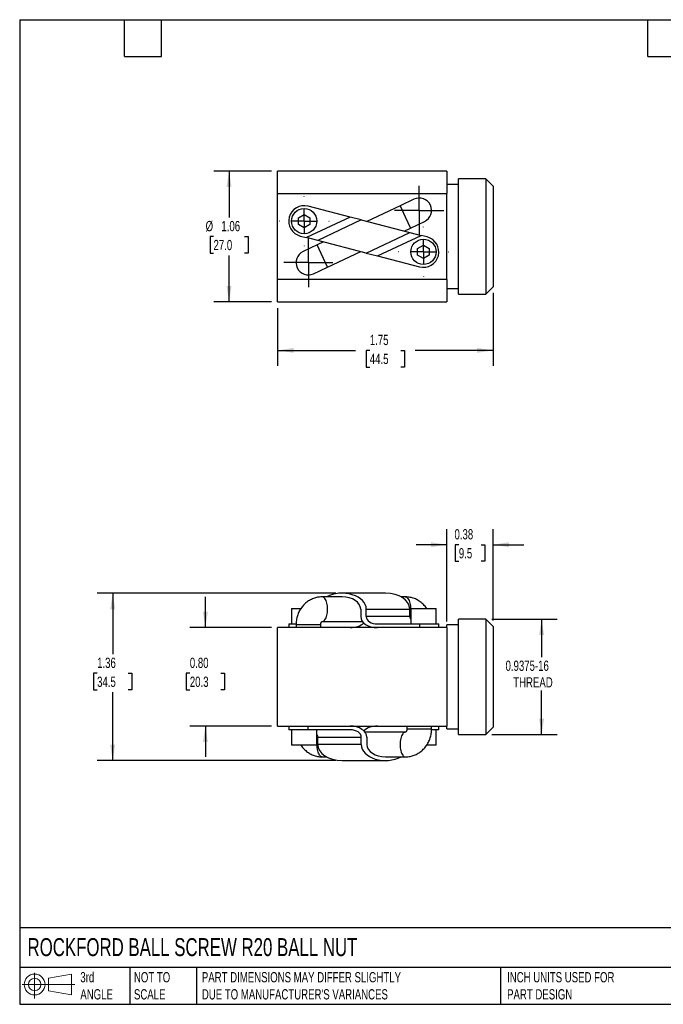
# Model space of a CAD drawing. Header units: inches. Extents: x 0.2 to 10.8, y 0.2 to 8.2.
# Tile 1 of 2: x 0.2 to 5.5, y 0.2 to 8.2. Entities that reach past the tile are written whole.
import ezdxf

# ---------------------------------------------------------------- set-up
doc = ezdxf.new("R2010")
doc.units = ezdxf.units.IN
doc.header["$MEASUREMENT"] = 0
doc.linetypes.add('SLD-Center', pattern=[0.75, 0.6, -0.05, 0.05, -0.05])
doc.linetypes.add('SLD-Solid', pattern=[0])
doc.layers.add('CENTER', color=40, linetype='SLD-Center')
doc.layers.add('SLD-DEFPOINTS', color=7, linetype='Continuous')
doc.layers.add('DIMENSIONS', color=140, linetype='SLD-Solid', lineweight=25)
doc.layers.add('TEXT', color=140, linetype='SLD-Solid', lineweight=25)
doc.styles.add('SLDTEXTSTYLE0', font='TXT', dxfattribs={"width": 0.7})
doc.dimstyles.new('SLDDIMSTYLE0', dxfattribs={"dimtxt": 0.084961, "dimasz": 0.13, "dimexe": 0, "dimexo": 0.0625, "dimgap": 0.02124, "dimtad": 0, "dimtih": 1, "dimtoh": 1, "dimrnd": 1e-09, "dimzin": 0, "dimdsep": 46, "dimtxsty": 'SLDTEXTSTYLE0', "dimsah": 1, "dimcen": 0.09, "dimadec": 0, "dimazin": 0, "dimtfac": 1, "dimtmove": 0, "dimatfit": 0, "dimfxl": 0, "dimfrac": 2, "dimtolj": 1, "dimtzin": 12, "dimarcsym": 0})
doc.dimstyles.new('SLDDIMSTYLE1', dxfattribs={"dimtxt": 0.084961, "dimasz": 0.13, "dimexe": 0, "dimexo": 0.0625, "dimgap": 0.02124, "dimtad": 0, "dimtih": 1, "dimtoh": 1, "dimrnd": 1e-09, "dimzin": 12, "dimdsep": 46, "dimtxsty": 'SLDTEXTSTYLE0', "dimsah": 1, "dimcen": 0.09, "dimadec": 0, "dimazin": 3, "dimtfac": 1, "dimtofl": 0, "dimtmove": 0, "dimatfit": 3, "dimfxl": 0, "dimfrac": 2, "dimtolj": 1, "dimtzin": 12, "dimarcsym": 0})
doc.dimstyles.new('SLDDIMSTYLE2', dxfattribs={"dimtxt": 0.084961, "dimasz": 0.13, "dimexe": 0, "dimexo": 0.0625, "dimgap": 0.02124, "dimtad": 0, "dimtih": 1, "dimtoh": 1, "dimrnd": 1e-09, "dimdsep": 46, "dimtxsty": 'SLDTEXTSTYLE0', "dimsah": 1, "dimcen": 0.09, "dimadec": 0, "dimazin": 2, "dimtfac": 1, "dimtmove": 0, "dimatfit": 0, "dimfxl": 0, "dimfrac": 2, "dimtolj": 1, "dimtzin": 12, "dimarcsym": 0})

# ---------------------------------------------------------------- blocks, each defined once
blk = doc.blocks.new('Block11')
at = {"color": 7, "linetype": 'SLD-Solid', "lineweight": 18}
for p, q in [((0.1019, 0.2091), (0.1019, 0)), ((0.2157, 0.1641), (0.4006, 0.1981)), ((0.2157, 0.0628), (0.2157, 0.1641)), ((0.4006, 0.1981), (0.4006, 0.0288)), ((0, 0.1135), (0.4281, 0.1135)), ((0.2157, 0.0628), (0.4006, 0.0288))]:
    blk.add_line(p, q, dxfattribs=at)
for radius in [0.0846, 0.0506]:
    blk.add_circle((0.1019, 0.1135), radius, dxfattribs=at)
blk = doc.blocks.new('Block12')
at = {"layer": 'SLD-DEFPOINTS'}
blk.add_blockref('Block11', (0, 0), dxfattribs=at)
blk = doc.blocks.new('_D')
at = {"layer": 'DIMENSIONS'}
for p, q in [((1.7573, 3.3105), (1.7573, 3.5605)), ((2.2933, 3.3105), (1.6323, 3.3105)), ((1.6311, 2.9399), (1.6025, 2.9399)), ((1.6025, 2.9399), (1.6025, 2.8048)), ((1.8835, 2.9399), (1.9121, 2.9399)), ((1.9121, 2.9399), (1.9121, 2.8048)), ((1.6025, 2.8048), (1.6311, 2.8048)), ((1.9121, 2.8048), (1.8835, 2.8048)), ((2.2933, 2.5105), (1.6323, 2.5105)), ((1.7573, 2.5105), (1.7573, 2.2605))]:
    blk.add_line(p, q, dxfattribs=at)
for points in [[(1.7573, 3.3105), (1.7773, 3.4405), (1.7373, 3.4405)], [(1.7573, 2.5105), (1.7373, 2.3805), (1.7773, 2.3805)]]:
    blk.add_solid(points, dxfattribs=at)
at = {"layer": 'DIMENSIONS', "char_height": 0.08333, "attachment_point": 1, "style": 'SLDTEXTSTYLE0'}
for s, insert in [('0.80', (1.6311, 3.0663)), ('20.3', (1.6311, 2.9123))]:
    blk.add_mtext(s, dxfattribs=dict(at, insert=insert))
blk = doc.blocks.new('_D_1')
at = {"layer": 'DIMENSIONS'}
for p, q in [((4.0833, 3.3793), (4.612, 3.3793)), ((4.487, 3.3793), (4.487, 3.0701)), ((4.487, 2.4418), (4.487, 2.8)), ((4.0833, 2.4418), (4.612, 2.4418))]:
    blk.add_line(p, q, dxfattribs=at)
for points in [[(4.487, 3.3793), (4.467, 3.2493), (4.507, 3.2493)], [(4.487, 2.4418), (4.507, 2.5718), (4.467, 2.5718)]]:
    blk.add_solid(points, dxfattribs=at)
at = {"layer": 'DIMENSIONS', "char_height": 0.08333, "attachment_point": 1, "style": 'SLDTEXTSTYLE0'}
for s, insert in [('0.9375-16', (4.1942, 3.0425)), ('THREAD', (4.2565, 2.9075))]:
    blk.add_mtext(s, dxfattribs=dict(at, insert=insert))
blk = doc.blocks.new('_D_2')
at = {"layer": 'DIMENSIONS'}
for p, q in [((3.7183, 3.3605), (3.7183, 4.1092)), ((4.0933, 3.3693), (4.0933, 4.1092)), ((3.7183, 3.9842), (3.4683, 3.9842)), ((3.8149, 3.9842), (3.7864, 3.9842)), ((3.7864, 3.9842), (3.7864, 3.8492)), ((3.9967, 3.9842), (4.0253, 3.9842)), ((4.0253, 3.9842), (4.0253, 3.8492)), ((4.0933, 3.9842), (4.3433, 3.9842)), ((3.7864, 3.8492), (3.8149, 3.8492)), ((4.0253, 3.8492), (3.9967, 3.8492))]:
    blk.add_line(p, q, dxfattribs=at)
for points in [[(3.7183, 3.9842), (3.5883, 4.0042), (3.5883, 3.9642)], [(4.0933, 3.9842), (4.2233, 3.9642), (4.2233, 4.0042)]]:
    blk.add_solid(points, dxfattribs=at)
at = {"layer": 'DIMENSIONS', "char_height": 0.08333, "attachment_point": 1, "style": 'SLDTEXTSTYLE0'}
for s, insert in [('0.38', (3.7796, 4.1107)), ('9.5', (3.8149, 3.9566))]:
    blk.add_mtext(s, dxfattribs=dict(at, insert=insert))
blk = doc.blocks.new('_D_3')
at = {"layer": 'DIMENSIONS'}
for p, q in [((2.8166, 3.5905), (0.8798, 3.5905)), ((1.0048, 3.5905), (1.0048, 3.0939)), ((0.8785, 2.9399), (0.85, 2.9399)), ((0.85, 2.9399), (0.85, 2.8048)), ((1.131, 2.9399), (1.1595, 2.9399)), ((1.1595, 2.9399), (1.1595, 2.8048)), ((0.85, 2.8048), (0.8785, 2.8048)), ((1.1595, 2.8048), (1.131, 2.8048)), ((1.0048, 2.2305), (1.0048, 2.7858)), ((2.8166, 2.2305), (0.8798, 2.2305))]:
    blk.add_line(p, q, dxfattribs=at)
for points in [[(1.0048, 3.5905), (0.9848, 3.4605), (1.0248, 3.4605)], [(1.0048, 2.2305), (1.0248, 2.3605), (0.9848, 2.3605)]]:
    blk.add_solid(points, dxfattribs=at)
at = {"layer": 'DIMENSIONS', "char_height": 0.08333, "attachment_point": 1, "style": 'SLDTEXTSTYLE0'}
for s, insert in [('1.36', (0.8785, 3.0663)), ('34.5', (0.8785, 2.9123))]:
    blk.add_mtext(s, dxfattribs=dict(at, insert=insert))
blk = doc.blocks.new('_D_7')
at = {"layer": 'DIMENSIONS'}
for p, q in [((2.2933, 7.0199), (1.8246, 7.0199)), ((1.9496, 7.0199), (1.9496, 6.6424)), ((1.8234, 6.4884), (1.7949, 6.4884)), ((1.7949, 6.4884), (1.7949, 6.3533)), ((2.0759, 6.4884), (2.1044, 6.4884)), ((2.1044, 6.4884), (2.1044, 6.3533)), ((1.7949, 6.3533), (1.8234, 6.3533)), ((1.9496, 5.9569), (1.9496, 6.3343)), ((2.1044, 6.3533), (2.0759, 6.3533)), ((2.2933, 5.9569), (1.8246, 5.9569))]:
    blk.add_line(p, q, dxfattribs=at)
for points in [[(1.9496, 7.0199), (1.9296, 6.8899), (1.9696, 6.8899)], [(1.9496, 5.9569), (1.9696, 6.0869), (1.9296, 6.0869)]]:
    blk.add_solid(points, dxfattribs=at)
at = {"layer": 'DIMENSIONS', "char_height": 0.08333, "attachment_point": 1, "style": 'SLDTEXTSTYLE0'}
for s, insert in [('%%c', (1.7593, 6.6148)), ('1.06', (1.8875, 6.6148)), ('27.0', (1.8234, 6.4608))]:
    blk.add_mtext(s, dxfattribs=dict(at, insert=insert))
blk = doc.blocks.new('_D_8')
at = {"layer": 'DIMENSIONS'}
for p, q in [((4.0933, 6.0296), (4.0933, 5.4382)), ((2.3433, 5.9069), (2.3433, 5.4382)), ((2.3433, 5.5632), (2.977, 5.5632)), ((3.0921, 5.5632), (3.0636, 5.5632)), ((3.0636, 5.5632), (3.0636, 5.4281)), ((3.3446, 5.5632), (3.3731, 5.5632)), ((3.3731, 5.5632), (3.3731, 5.4281)), ((4.0933, 5.5632), (3.4597, 5.5632)), ((3.0636, 5.4281), (3.0921, 5.4281)), ((3.3731, 5.4281), (3.3446, 5.4281))]:
    blk.add_line(p, q, dxfattribs=at)
for points in [[(2.3433, 5.5632), (2.4733, 5.5432), (2.4733, 5.5832)], [(4.0933, 5.5632), (3.9633, 5.5832), (3.9633, 5.5432)]]:
    blk.add_solid(points, dxfattribs=at)
at = {"layer": 'DIMENSIONS', "char_height": 0.08333, "attachment_point": 1, "style": 'SLDTEXTSTYLE0'}
for s, insert in [('1.75', (3.0921, 5.6896)), ('44.5', (3.0921, 5.5356))]:
    blk.add_mtext(s, dxfattribs=dict(at, insert=insert))
blk = doc.blocks.new('SW_CENTERMARKSYMBOL_1')
at = {"layer": 'CENTER', "color": 0}
for p, q in [((0, 0.2), (0, 0.2025)), ((0, 0), (0, 0.1)), ((-0.2, 0), (-0.2025, 0)), ((0, 0), (-0.1, 0)), ((0, 0), (0, -0.1)), ((0, 0), (0.1, 0)), ((0.2, 0), (0.2025, 0)), ((0, -0.2), (0, -0.2025))]:
    blk.add_line(p, q, dxfattribs=at)
blk = doc.blocks.new('SW_CENTERMARKSYMBOL_2')
at = {"layer": 'CENTER', "color": 0}
for p, q in [((0, 0.2), (0, 0.2025)), ((0, 0), (0, 0.1)), ((-0.2, 0), (-0.2025, 0)), ((0, 0), (-0.1, 0)), ((0, 0), (0, -0.1)), ((0, 0), (0.1, 0)), ((0.2, 0), (0.2025, 0)), ((0, -0.2), (0, -0.2025))]:
    blk.add_line(p, q, dxfattribs=at)
blk = doc.blocks.new('SW_CENTERMARKSYMBOL_3')
at = {"layer": 'CENTER', "color": 0}
for p, q in [((0, 0.1), (0, 0.2)), ((0, 0), (0, 0.1)), ((-0.1, 0), (-0.2, 0)), ((0, 0), (-0.1, 0)), ((0, 0), (0, -0.1)), ((0, 0), (0.1, 0)), ((0.1, 0), (0.2, 0)), ((0, -0.1), (0, -0.2))]:
    blk.add_line(p, q, dxfattribs=at)
blk = doc.blocks.new('SW_CENTERMARKSYMBOL_4')
at = {"layer": 'CENTER', "color": 0}
for p, q in [((0, 0.1), (0, 0.2)), ((0, 0), (0, 0.1)), ((-0.1, 0), (-0.2, 0)), ((0, 0), (-0.1, 0)), ((0, 0), (0, -0.1)), ((0, 0), (0.1, 0)), ((0.1, 0), (0.2, 0)), ((0, -0.1), (0, -0.2))]:
    blk.add_line(p, q, dxfattribs=at)

msp = doc.modelspace()

# ---------------------------------------------------------------- linework, layer by layer
for p, q in [((3.7183, 7.0199), (2.3433, 7.0199)), ((2.3433, 6.8384), (2.3433, 7.0199)), ((3.7183, 7.0199), (3.7183, 6.8384)), ((3.8113, 6.9109), (3.7183, 6.9109)), ((4.0333, 6.9571), (3.8113, 6.9571)), ((3.8113, 6.0196), (3.8113, 6.9571)), ((4.0933, 6.8971), (4.0333, 6.9571)), ((4.0333, 6.9571), (4.0333, 6.0196)), ((4.0933, 6.8971), (4.0933, 6.0796)), ((2.3433, 6.8384), (3.7183, 6.8384)), ((2.3433, 6.1384), (2.3433, 6.8384)), ((3.7183, 6.6244), (3.7183, 6.8384)), ((2.9324, 6.6461), (2.5905, 6.7344)), ((3.3376, 6.7379), (3.0687, 6.6109)), ((3.4506, 6.7913), (3.3376, 6.7379)), ((3.3376, 6.7379), (3.3803, 6.6475)), ((2.5123, 6.6404), (2.5592, 6.6675)), ((2.5123, 6.5863), (2.5123, 6.6404)), ((2.5592, 6.6675), (2.6061, 6.6404)), ((2.9324, 6.6461), (2.5789, 6.4792)), ((2.6061, 6.6404), (2.6061, 6.5863)), ((3.0233, 6.6226), (2.9324, 6.6461)), ((3.3803, 6.6475), (3.423, 6.5571)), ((2.5592, 6.5592), (2.5123, 6.5863)), ((2.6061, 6.5863), (2.5592, 6.5592)), ((3.0233, 6.6226), (2.6698, 6.4557)), ((3.0233, 6.6226), (3.4169, 6.521)), ((3.423, 6.5571), (3.536, 6.6104)), ((3.7183, 6.3523), (3.7183, 6.6244)), ((2.528, 6.4923), (2.5789, 6.4792)), ((3.0634, 6.3541), (3.4169, 6.521)), ((3.1543, 6.3306), (3.5078, 6.4975)), ((3.3715, 6.5327), (3.423, 6.5571)), ((3.4169, 6.521), (3.5078, 6.4975)), ((3.5587, 6.4844), (3.5078, 6.4975)), ((2.6637, 6.4197), (2.5506, 6.3663)), ((2.6698, 6.4557), (2.5789, 6.4792)), ((2.7152, 6.444), (2.6637, 6.4197)), ((2.7491, 6.2388), (2.6637, 6.4197)), ((3.0634, 6.3541), (2.6698, 6.4557)), ((3.4806, 6.3904), (3.5275, 6.4175)), ((3.5275, 6.4175), (3.5743, 6.3904)), ((2.7491, 6.2388), (3.018, 6.3658)), ((3.0634, 6.3541), (3.1543, 6.3306)), ((3.1543, 6.3306), (3.4962, 6.2423)), ((3.4806, 6.3363), (3.4806, 6.3904)), ((3.5275, 6.3092), (3.4806, 6.3363)), ((3.5743, 6.3363), (3.5275, 6.3092)), ((3.5743, 6.3904), (3.5743, 6.3363)), ((3.7183, 6.1384), (3.7183, 6.3523)), ((2.636, 6.1854), (2.7491, 6.2388)), ((3.7183, 6.1384), (2.3433, 6.1384)), ((2.3433, 5.9569), (2.3433, 6.1384)), ((3.7183, 6.1384), (3.7183, 5.9569)), ((3.7183, 6.0659), (3.8113, 6.0659)), ((3.8113, 6.0196), (4.0333, 6.0196)), ((4.0333, 6.0196), (4.0933, 6.0796)), ((2.3433, 5.9569), (3.7183, 5.9569)), ((2.8666, 3.5605), (2.7064, 3.5605)), ((3.2201, 3.5905), (2.8666, 3.5905)), ((3.3803, 3.5605), (3.3459, 3.5605)), ((2.4567, 3.4655), (2.4567, 3.3405)), ((2.4567, 3.4655), (2.5324, 3.4655)), ((3.018, 3.4605), (3.018, 3.4005)), ((3.0634, 3.4005), (3.0634, 3.4605)), ((3.0634, 3.4605), (3.4169, 3.4605)), ((3.4169, 3.4005), (3.4169, 3.4605)), ((3.425, 3.4655), (3.425, 3.3405)), ((3.425, 3.4655), (3.4762, 3.4655)), ((3.4762, 3.4655), (3.63, 3.4655)), ((3.63, 3.3405), (3.63, 3.4655)), ((2.7064, 3.3605), (3.0322, 3.3605)), ((3.4169, 3.4005), (3.0634, 3.4005)), ((4.0333, 3.3793), (3.8113, 3.3793)), ((3.8113, 2.9105), (3.8113, 3.3793)), ((4.0933, 3.3193), (4.0333, 3.3793)), ((4.0333, 3.3793), (4.0333, 2.9105)), ((3.7183, 3.3105), (2.3433, 3.3105)), ((2.3433, 2.5105), (2.3433, 3.3105)), ((2.4342, 3.3405), (2.4342, 3.3105)), ((2.4342, 3.3405), (2.4931, 3.3405)), ((2.4933, 3.3355), (2.4933, 3.3105)), ((2.4933, 3.3355), (2.5029, 3.3355)), ((2.5029, 3.3355), (2.6933, 3.3355)), ((2.6933, 3.3105), (2.6933, 3.3355)), ((3.1543, 3.3405), (3.4962, 3.3405)), ((3.4962, 3.3405), (3.4962, 3.3105)), ((3.4962, 3.3405), (3.6525, 3.3405)), ((3.6525, 3.3105), (3.6525, 3.3405)), ((3.8113, 3.333), (3.7183, 3.333)), ((3.7183, 3.3105), (3.7183, 3.333)), ((3.7183, 3.3105), (3.7183, 2.5105)), ((4.0933, 3.3193), (4.0933, 2.5018)), ((3.8113, 2.4418), (3.8113, 2.9105)), ((4.0333, 2.9105), (4.0333, 2.4418)), ((2.3433, 2.5105), (3.7183, 2.5105)), ((2.4342, 2.5105), (2.4342, 2.4805)), ((2.5905, 2.4805), (2.4342, 2.4805)), ((2.4567, 2.4805), (2.4567, 2.3555)), ((2.5905, 2.4805), (2.5905, 2.5105)), ((2.9324, 2.4805), (2.5905, 2.4805)), ((2.6617, 2.3555), (2.6617, 2.4805)), ((3.3933, 2.5105), (3.3933, 2.4855)), ((3.5838, 2.4855), (3.3933, 2.4855)), ((3.5933, 2.4855), (3.5838, 2.4855)), ((3.5933, 2.4855), (3.5933, 2.5105)), ((3.6525, 2.4805), (3.5936, 2.4805)), ((3.63, 2.3555), (3.63, 2.4805)), ((3.6525, 2.4805), (3.6525, 2.5105)), ((3.7183, 2.488), (3.7183, 2.5105)), ((3.7183, 2.488), (3.8113, 2.488)), ((4.0333, 2.4418), (4.0933, 2.5018)), ((2.6698, 2.4205), (3.0233, 2.4205)), ((2.6698, 2.3605), (2.6698, 2.4205)), ((3.0233, 2.3605), (3.0233, 2.4205)), ((3.3803, 2.4605), (3.0545, 2.4605)), ((3.0687, 2.4205), (3.0687, 2.3605)), ((3.8113, 2.4418), (4.0333, 2.4418)), ((2.6617, 2.3555), (2.4567, 2.3555)), ((3.0233, 2.3605), (2.6698, 2.3605)), ((3.63, 2.3555), (3.5543, 2.3555)), ((2.7064, 2.2605), (2.7408, 2.2605)), ((3.2201, 2.2605), (3.3803, 2.2605)), ((2.8666, 2.2305), (3.2201, 2.2305))]:
    msp.add_line(p, q)
at = {"flags": 128}
for points in [[(2.7064, 3.3605), (2.7119, 3.3614), (2.7174, 3.3639), (2.7227, 3.3681), (2.7277, 3.3739), (2.7324, 3.3812), (2.7366, 3.3898), (2.7402, 3.3996), (2.7434, 3.4105), (2.7458, 3.4222), (2.7476, 3.4346), (2.7487, 3.4475), (2.7491, 3.4605), (2.7487, 3.4736), (2.7476, 3.4864), (2.7458, 3.4988), (2.7434, 3.5105), (2.7402, 3.5214), (2.7366, 3.5312), (2.7324, 3.5399), (2.7277, 3.5471), (2.7227, 3.5529), (2.7174, 3.5571), (2.7119, 3.5597), (2.7064, 3.5605)], [(3.3803, 3.5605), (3.3859, 3.5597), (3.3914, 3.5571), (3.3966, 3.5529), (3.4017, 3.5471), (3.4063, 3.5399), (3.4105, 3.5312), (3.4142, 3.5214), (3.4173, 3.5105), (3.4198, 3.4988), (3.4216, 3.4864), (3.4226, 3.4736), (3.423, 3.4605), (3.4226, 3.4475), (3.4216, 3.4346), (3.4198, 3.4222), (3.4173, 3.4105), (3.4169, 3.409)], [(2.7064, 2.2605), (2.7008, 2.2614), (2.6953, 2.2639), (2.69, 2.2681), (2.685, 2.2739), (2.6804, 2.2812), (2.6762, 2.2898), (2.6725, 2.2996), (2.6694, 2.3105), (2.6669, 2.3222), (2.6651, 2.3346), (2.664, 2.3475), (2.6637, 2.3605), (2.664, 2.3736), (2.6651, 2.3864), (2.6669, 2.3988), (2.6694, 2.4105), (2.6698, 2.412)], [(3.3803, 2.4605), (3.3747, 2.4597), (3.3693, 2.4571), (3.364, 2.4529), (3.359, 2.4471), (3.3543, 2.4399), (3.3501, 2.4312), (3.3464, 2.4214), (3.3433, 2.4105), (3.3409, 2.3988), (3.3391, 2.3864), (3.338, 2.3736), (3.3376, 2.3605), (3.338, 2.3475), (3.3391, 2.3346), (3.3409, 2.3222), (3.3433, 2.3105), (3.3464, 2.2996), (3.3501, 2.2898), (3.3543, 2.2812), (3.359, 2.2739), (3.364, 2.2681), (3.3693, 2.2639), (3.3747, 2.2614), (3.3803, 2.2605)]]:
    msp.add_lwpolyline(points, dxfattribs=at)
for centre in [(2.5592, 6.6134), (3.5275, 6.3634)]:
    msp.add_circle(centre, 0.1025)
for centre, radius, start, end in [((3.4933, 6.7009), 0.1, 25.27772, 115.27772), ((2.5592, 6.6134), 0.125, 75.52249, 255.52249), ((3.4933, 6.7009), 0.1, 295.27772, 25.27772), ((3.5275, 6.3634), 0.125, 255.52249, 75.52249), ((2.5933, 6.2759), 0.1, 115.27772, 205.27772), ((2.5933, 6.2759), 0.1, 205.27772, 295.27772)]:
    msp.add_arc(centre, radius, start, end)
for centre, major_axis, start_param, end_param in [((2.8666, 3.4605), (0.1968, 0), 0, 2.263956), ((2.8666, 3.4605), (0.1514, 0), 0, 1.570796), ((3.2201, 3.4605), (0.1968, 0), 0, 1.570796), ((3.1543, 3.4005), (0.1363, 0), 3.141593, 4.712389), ((3.1543, 3.4005), (0.0908, 0), 3.141593, 4.712389), ((3.5078, 3.4005), (0.0908, 0), 3.141593, 3.565764), ((2.9324, 3.4005), (0.1363, 0), 4.712389, 5.663433), ((2.9324, 2.4205), (0.1363, 0), 0, 1.570796), ((2.9324, 2.4205), (0.0908, 0), 0, 1.570796), ((3.1543, 2.4205), (0.1363, 0), 1.570796, 2.52184), ((2.5789, 2.4205), (0.0908, 0), 0, 0.424171), ((2.8666, 2.3605), (0.1968, 0), 3.141593, 4.712389), ((3.2201, 2.3605), (0.1968, 0), 3.141593, 5.405549), ((3.2201, 2.3605), (0.1514, 0), 3.141593, 4.712389)]:
    msp.add_ellipse(centre, major_axis=major_axis, ratio=0.660482, start_param=start_param, end_param=end_param)
for points, knots in [([(2.7064, 3.5605), (2.7021, 3.5604), (2.6919, 3.5602), (2.676, 3.5585), (2.6588, 3.5551), (2.642, 3.5503), (2.6256, 3.544), (2.6097, 3.5364), (2.5945, 3.5274), (2.5801, 3.5171), (2.5664, 3.5056), (2.5537, 3.4929), (2.5421, 3.4792), (2.5315, 3.4645), (2.5221, 3.4489), (2.5139, 3.4326), (2.507, 3.4155), (2.5014, 3.3979), (2.4973, 3.3798), (2.4945, 3.3615), (2.4934, 3.3466), (2.4934, 3.338), (2.4933, 3.3355)], [0, 0, 0, 0, 0.038078, 0.089572, 0.141043, 0.19252, 0.244036, 0.295623, 0.34731, 0.399119, 0.451072, 0.50318, 0.555452, 0.60789, 0.66049, 0.713246, 0.766146, 0.819179, 0.872328, 0.92558, 0.978917, 1, 1, 1, 1]), ([(3.5541, 3.4655), (3.5533, 3.4668), (3.5491, 3.4733), (3.5406, 3.4842), (3.5284, 3.4978), (3.5151, 3.5102), (3.5009, 3.5214), (3.4859, 3.5313), (3.4701, 3.5399), (3.4538, 3.547), (3.437, 3.5527), (3.4199, 3.5569), (3.4025, 3.5595), (3.3892, 3.5605), (3.3818, 3.5605), (3.3803, 3.5605)], [0, 0, 0, 0, 0.022444, 0.110584, 0.198512, 0.286192, 0.373597, 0.460708, 0.547515, 0.63402, 0.720236, 0.806187, 0.891907, 0.977439, 1, 1, 1, 1]), ([(2.6933, 3.3355), (2.6933, 3.3362), (2.6934, 3.3387), (2.6939, 3.3429), (2.6953, 3.3479), (2.6972, 3.3521), (2.6994, 3.3555), (2.7016, 3.358), (2.7036, 3.3595), (2.7051, 3.3603), (2.7059, 3.3605), (2.7062, 3.3605), (2.7064, 3.3605)], [0, 0, 0, 0, 0.0294482, 0.1095191, 0.1918138, 0.2780593, 0.3705292, 0.4719364, 0.585729, 0.7167402, 0.8730713, 1, 1, 1, 1]), ([(3.3933, 2.4855), (3.3933, 2.4848), (3.3933, 2.4824), (3.3927, 2.4781), (3.3914, 2.4732), (3.3895, 2.4689), (3.3873, 2.4655), (3.3851, 2.4631), (3.3831, 2.4615), (3.3815, 2.4607), (3.3807, 2.4605), (3.3804, 2.4605), (3.3803, 2.4605)], [0, 0, 0, 0, 0.0294482, 0.1095191, 0.1918138, 0.2780593, 0.3705292, 0.4719364, 0.585729, 0.7167402, 0.8730713, 1, 1, 1, 1]), ([(3.3803, 2.2605), (3.3846, 2.2606), (3.3948, 2.2608), (3.4107, 2.2626), (3.4278, 2.2659), (3.4447, 2.2707), (3.4611, 2.277), (3.4769, 2.2847), (3.4922, 2.2937), (3.5066, 2.3039), (3.5202, 2.3154), (3.5329, 2.3281), (3.5446, 2.3418), (3.5552, 2.3565), (3.5646, 2.3721), (3.5728, 2.3885), (3.5797, 2.4055), (3.5853, 2.4231), (3.5894, 2.4412), (3.5922, 2.4596), (3.5932, 2.4744), (3.5933, 2.4831), (3.5933, 2.4855)], [0, 0, 0, 0, 0.038078, 0.089572, 0.141043, 0.19252, 0.244036, 0.295623, 0.34731, 0.399119, 0.451072, 0.50318, 0.555452, 0.60789, 0.66049, 0.713246, 0.766146, 0.819179, 0.872328, 0.92558, 0.978917, 1, 1, 1, 1]), ([(2.5326, 2.3555), (2.5334, 2.3542), (2.5375, 2.3477), (2.5461, 2.3369), (2.5583, 2.3233), (2.5716, 2.3108), (2.5858, 2.2996), (2.6008, 2.2897), (2.6165, 2.2812), (2.6329, 2.274), (2.6497, 2.2684), (2.6668, 2.2642), (2.6842, 2.2615), (2.6974, 2.2606), (2.7048, 2.2605), (2.7064, 2.2605)], [0, 0, 0, 0, 0.022444, 0.110584, 0.198512, 0.286192, 0.373597, 0.460708, 0.547515, 0.63402, 0.720236, 0.806187, 0.891907, 0.977439, 1, 1, 1, 1])]:
    msp.add_open_spline(points, degree=3, knots=knots)
at = {"layer": 'TEXT'}
for p, q in [((0.25, 8.25), (10.75, 8.25)), ((0.25, 8.25), (0.25, 0.25)), ((1.1, 7.95), (1.1, 8.25)), ((1.4, 7.95), (1.4, 8.25)), ((5.35, 7.95), (5.35, 8.25)), ((1.1, 7.95), (1.4, 7.95)), ((5.35, 7.95), (5.65, 7.95)), ((10.75, 0.8711), (0.25, 0.8711)), ((10.75, 0.55), (0.25, 0.55)), ((1.1435, 0.55), (1.1435, 0.25)), ((1.6865, 0.55), (1.6865, 0.25)), ((4.1529, 0.55), (4.1529, 0.25)), ((0.25, 0.25), (10.75, 0.25))]:
    msp.add_line(p, q, dxfattribs=at)

# ---------------------------------------------------------------- block references
at = {"layer": 'CENTER'}
for name, p in [('SW_CENTERMARKSYMBOL_3', (3.4933, 6.7009)), ('SW_CENTERMARKSYMBOL_1', (2.5592, 6.6134)), ('SW_CENTERMARKSYMBOL_2', (3.5275, 6.3634)), ('SW_CENTERMARKSYMBOL_4', (2.5933, 6.2759))]:
    msp.add_blockref(name, p, dxfattribs=at)
at = {"layer": 'SLD-DEFPOINTS'}
msp.add_blockref('Block12', (0.2692, 0.2974), dxfattribs=at)

# ---------------------------------------------------------------- texts
at = {"layer": 'TEXT', "attachment_point": 1, "style": 'SLDTEXTSTYLE0'}
for s, insert, char_height in [('ROCKFORD BALL SCREW R20 BALL NUT', (0.3136, 0.7875), 0.145833), ('3rd^JANGLE', (0.7421, 0.5117), 0.08333), ('NOT TO^JSCALE', (1.1774, 0.5117), 0.083333), ("PART DIMENSIONS MAY DIFFER SLIGHTLY ^JDUE TO MANUFACTURER'S VARIANCES", (1.7288, 0.5117), 0.083333), ('INCH UNITS USED FOR ^JPART DESIGN', (4.2068, 0.5117), 0.083333)]:
    msp.add_mtext(s, dxfattribs=dict(at, insert=insert, char_height=char_height))

# ---------------------------------------------------------------- dimensions: what is measured, and where the dimension line sits
at = {"layer": 'DIMENSIONS'}
for base, p1, p2, text, picture, middle in [((1.9496, 5.9569), (2.3433, 7.0199), (2.3433, 5.9569), '%%c<>', '_D_7', (1.9496, 6.4884)), ((4.487, 3.3793), (4.0333, 2.4418), (4.0333, 3.3793), '0.9375-16\\PTHREAD', '_D_1', (4.487, 2.9351))]:
    dim = msp.add_linear_dim(base=base, p1=p1, p2=p2, angle=90, text=text, dimstyle='SLDDIMSTYLE1', dxfattribs=at)
    dim.commit()
    dim.dimension.update_dxf_attribs({"geometry": picture, "text_midpoint": middle, "dimtype": 160})
for base, p1, p2, dimstyle, picture, middle in [((4.0933, 5.5632), (2.3433, 5.9569), (4.0933, 6.0796), 'SLDDIMSTYLE1', '_D_8', (3.2183, 5.5632)), ((3.7183391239, 3.9842159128), (4.0933391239, 3.3192651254), (3.7183391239, 3.3105151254), 'SLDDIMSTYLE2', '_D_2', (3.9058391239, 3.9842159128))]:
    dim = msp.add_linear_dim(base=base, p1=p1, p2=p2, dimstyle=dimstyle, dxfattribs=at)
    dim.commit()
    dim.dimension.update_dxf_attribs({"geometry": picture, "text_midpoint": middle, "dimtype": 160})
for base, p1, p2, dimstyle, picture, middle in [((1.0048, 2.2305), (2.8666, 3.5905), (2.8666, 2.2305), 'SLDDIMSTYLE1', '_D_3', (1.0048, 2.9399)), ((1.7573, 3.3105), (2.3433, 2.5105), (2.3433, 3.3105), 'SLDDIMSTYLE0', '_D', (1.7573, 2.9399))]:
    dim = msp.add_linear_dim(base=base, p1=p1, p2=p2, angle=90, dimstyle=dimstyle, dxfattribs=at)
    dim.commit()
    dim.dimension.update_dxf_attribs({"geometry": picture, "text_midpoint": middle, "dimtype": 160})

doc.saveas('drawing.dxf')
